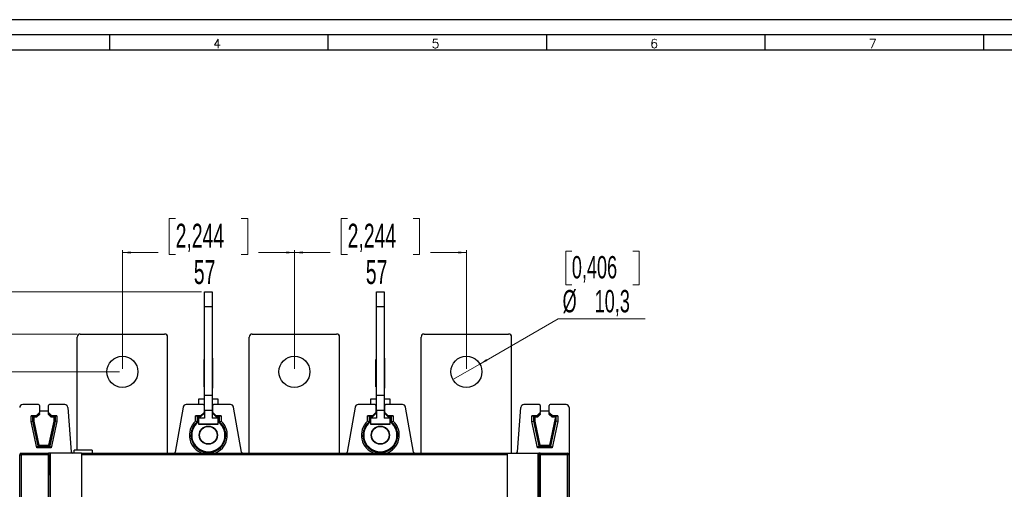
# Model space of a CAD drawing. Header units: millimetres. Extents: x 0 to 1189, y 0 to 841.
# Tile 11 of 20: x 213 to 539, y 685 to 841. Entities that reach past the tile are written whole.
import ezdxf

# ---------------------------------------------------------------- set-up
doc = ezdxf.new("R2010")
doc.units = ezdxf.units.MM
doc.layers.add('FORMATO', color=7, linetype='Continuous')
doc.styles.add('SLDTEXTSTYLE0', font='ROMANS')
doc.styles.add('SLDTEXTSTYLE1', font='TXT', dxfattribs={"width": 0.605})
doc.dimstyles.new('SLDDIMSTYLE0', dxfattribs={"dimtxt": 7.704956, "dimasz": 2.7, "dimexe": 0, "dimexo": 0.0625, "dimgap": 1.926239, "dimtad": 0, "dimdec": 0, "dimrnd": 1e-09, "dimzin": 12, "dimdsep": 46, "dimtxsty": 'SLDTEXTSTYLE1', "dimsah": 1, "dimcen": 0.09, "dimadec": 0, "dimazin": 3, "dimtfac": 1, "dimtdec": 3, "dimtofl": 0, "dimtmove": 0, "dimatfit": 3, "dimfxl": 1, "dimfrac": 2, "dimtolj": 1, "dimtzin": 12, "dimarcsym": 0})
doc.dimstyles.new('SLDDIMSTYLE1', dxfattribs={"dimtxt": 7.191292, "dimasz": 2.7, "dimexe": 0, "dimexo": 0.0625, "dimgap": 1.797823, "dimtad": 0, "dimtih": 1, "dimtoh": 1, "dimdec": 1, "dimrnd": 1e-09, "dimzin": 12, "dimdsep": 46, "dimtxsty": 'SLDTEXTSTYLE1', "dimblk1": 'NONE', "dimsah": 1, "dimcen": 0, "dimadec": 0, "dimazin": 3, "dimtfac": 1, "dimtdec": 3, "dimtmove": 0, "dimatfit": 3, "dimldrblk": 'NONE', "dimfxl": 1, "dimfrac": 2, "dimtolj": 1, "dimtzin": 12, "dimarcsym": 0})

# ---------------------------------------------------------------- blocks, each defined once
blk = doc.blocks.new('_D')
at = {"color": 7, "linetype": 'Continuous', "lineweight": 18}
for p, q in [((231.62, 736.87), (158.33, 736.87)), ((159.08, 736.87), (159.08, 624.41)), ((147.79, 618.63), (147.79, 620.8)), ((147.79, 620.8), (159.78, 620.8)), ((159.78, 620.8), (159.78, 618.63)), ((147.79, 592.11), (147.79, 589.94)), ((159.78, 589.94), (159.78, 592.11)), ((147.79, 589.94), (159.78, 589.94)), ((159.08, 473.87), (159.08, 586.32)), ((231.62, 473.87), (158.33, 473.87))]:
    blk.add_line(p, q, dxfattribs=at)
for points in [[(159.08, 736.87), (158.73, 734.17), (159.43, 734.17)], [(159.08, 473.87), (159.43, 476.57), (158.73, 476.57)]]:
    blk.add_solid(points, dxfattribs=at)
at = {"color": 7, "linetype": 'Continuous', "lineweight": 18, "char_height": 7.938, "attachment_point": 1, "rotation": 90, "style": 'SLDTEXTSTYLE1'}
for s, insert in [('10,354', (149.55, 592.11)), ('263', (161.58, 598.13))]:
    blk.add_mtext(s, dxfattribs=dict(at, insert=insert))
blk = doc.blocks.new('_D_1')
at = {"color": 7, "linetype": 'Continuous', "lineweight": 18}
for p, q in [((245.62, 724.37), (189.83, 724.37)), ((190.58, 724.37), (190.58, 619.59)), ((179.29, 613.8), (179.29, 615.98)), ((179.29, 615.98), (191.28, 615.98)), ((191.28, 615.98), (191.28, 613.8)), ((179.29, 596.93), (179.29, 594.76)), ((179.29, 594.76), (191.28, 594.76)), ((191.28, 594.76), (191.28, 596.93)), ((190.58, 486.37), (190.58, 591.14)), ((245.62, 486.37), (189.83, 486.37))]:
    blk.add_line(p, q, dxfattribs=at)
for points in [[(190.58, 724.37), (190.23, 721.67), (190.93, 721.67)], [(190.58, 486.37), (190.93, 489.07), (190.23, 489.07)]]:
    blk.add_solid(points, dxfattribs=at)
at = {"color": 7, "linetype": 'Continuous', "lineweight": 18, "char_height": 7.938, "attachment_point": 1, "rotation": 90, "style": 'SLDTEXTSTYLE1'}
for s, insert in [('9,37', (181.05, 596.93)), ('238', (193.08, 598.13))]:
    blk.add_mtext(s, dxfattribs=dict(at, insert=insert))
blk = doc.blocks.new('_D_2')
at = {"color": 7, "linetype": 'Continuous', "lineweight": 18}
for p, q in [((272.87, 750.86), (126.83, 750.86)), ((127.58, 750.86), (127.58, 624.41)), ((116.29, 618.63), (116.29, 620.8)), ((116.29, 620.8), (128.28, 620.8)), ((128.28, 620.8), (128.28, 618.63)), ((116.29, 592.11), (116.29, 589.94)), ((128.28, 589.94), (128.28, 592.11)), ((116.29, 589.94), (128.28, 589.94)), ((127.58, 459.87), (127.58, 586.32)), ((272.87, 459.87), (126.83, 459.87))]:
    blk.add_line(p, q, dxfattribs=at)
for points in [[(127.58, 750.86), (127.23, 748.16), (127.93, 748.16)], [(127.58, 459.87), (127.93, 462.57), (127.23, 462.57)]]:
    blk.add_solid(points, dxfattribs=at)
at = {"color": 7, "linetype": 'Continuous', "lineweight": 18, "char_height": 7.938, "attachment_point": 1, "rotation": 90, "style": 'SLDTEXTSTYLE1'}
for s, insert in [('11,456', (118.05, 592.11)), ('291', (130.08, 598.13))]:
    blk.add_mtext(s, dxfattribs=dict(at, insert=insert))
blk = doc.blocks.new('_D_3')
at = {"color": 7, "linetype": 'Continuous', "lineweight": 18}
for p, q in [((264.27, 775.17), (262.1, 775.17)), ((262.1, 775.17), (262.1, 763.18)), ((285.96, 775.17), (288.14, 775.17)), ((288.14, 775.17), (288.14, 763.18)), ((246.62, 725.37), (246.62, 764.63)), ((246.62, 763.88), (258.48, 763.88)), ((303.62, 763.88), (291.75, 763.88)), ((303.62, 725.37), (303.62, 764.63)), ((262.1, 763.18), (264.27, 763.18)), ((288.14, 763.18), (285.96, 763.18))]:
    blk.add_line(p, q, dxfattribs=at)
for points in [[(246.62, 763.88), (249.32, 763.53), (249.32, 764.23)], [(303.62, 763.88), (300.92, 764.23), (300.92, 763.53)]]:
    blk.add_solid(points, dxfattribs=at)
at = {"color": 7, "linetype": 'Continuous', "lineweight": 18, "char_height": 7.938, "attachment_point": 1, "style": 'SLDTEXTSTYLE1'}
for s, insert in [('2,244', (264.27, 773.41)), ('57', (270.29, 761.38))]:
    blk.add_mtext(s, dxfattribs=dict(at, insert=insert))
blk = doc.blocks.new('_D_4')
at = {"color": 7, "linetype": 'Continuous', "lineweight": 18}
for p, q in [((321.27, 775.17), (319.1, 775.17)), ((319.1, 775.17), (319.1, 763.18)), ((342.96, 775.17), (345.14, 775.17)), ((345.14, 775.17), (345.14, 763.18)), ((303.62, 725.37), (303.62, 764.63)), ((303.62, 763.88), (315.48, 763.88)), ((360.62, 763.88), (348.75, 763.88)), ((360.62, 725.37), (360.62, 764.63)), ((319.1, 763.18), (321.27, 763.18)), ((345.14, 763.18), (342.96, 763.18))]:
    blk.add_line(p, q, dxfattribs=at)
for points in [[(303.62, 763.88), (306.32, 763.53), (306.32, 764.23)], [(360.62, 763.88), (357.92, 764.23), (357.92, 763.53)]]:
    blk.add_solid(points, dxfattribs=at)
at = {"color": 7, "linetype": 'Continuous', "lineweight": 18, "char_height": 7.938, "attachment_point": 1, "style": 'SLDTEXTSTYLE1'}
for s, insert in [('2,244', (321.27, 773.41)), ('57', (327.29, 761.38))]:
    blk.add_mtext(s, dxfattribs=dict(at, insert=insert))
blk = doc.blocks.new('_D_5')
at = {"color": 7, "linetype": 'Continuous', "lineweight": 18}
for p, q in [((395.58, 764.35), (393.55, 764.35)), ((393.55, 764.35), (393.55, 753.15)), ((415.83, 764.35), (417.85, 764.35)), ((417.85, 764.35), (417.85, 753.15)), ((393.55, 753.15), (395.58, 753.15)), ((417.85, 753.15), (415.83, 753.15)), ((365.08, 726.94), (391.02, 741.92)), ((391.02, 741.92), (419.88, 741.92)), ((356.16, 721.79), (365.08, 726.94))]:
    blk.add_line(p, q, dxfattribs=at)
blk.add_solid([(365.08, 726.94), (367.59, 727.99), (367.24, 728.59)], dxfattribs=at)
at = {"color": 7, "linetype": 'Continuous', "lineweight": 18, "char_height": 7.408, "attachment_point": 1, "style": 'SLDTEXTSTYLE1'}
for s, insert in [('0,406', (395.58, 762.7)), ('%%c', (392.51, 751.47)), ('10,3', (403.14, 751.47))]:
    blk.add_mtext(s, dxfattribs=dict(at, insert=insert))
blk = doc.blocks.new('_NONE')

msp = doc.modelspace()

# ---------------------------------------------------------------- linework, layer by layer
at = {"color": 7, "linetype": 'Continuous', "lineweight": 25}
for p, q in [((273.865, 750.86), (276.365, 750.86)), ((273.865, 745.882), (273.865, 750.86)), ((276.365, 750.86), (276.365, 745.882)), ((330.865, 750.86), (333.365, 750.86)), ((330.865, 745.882), (330.865, 750.86)), ((333.365, 750.86), (333.365, 745.882)), ((276.365, 745.882), (273.865, 745.882)), ((273.865, 716.582), (273.865, 745.882)), ((276.365, 745.882), (276.365, 716.582)), ((333.365, 745.882), (330.865, 745.882)), ((330.865, 716.582), (330.865, 745.882)), ((333.365, 745.882), (333.365, 716.582)), ((231.615, 698.367), (231.615, 735.867)), ((232.615, 736.867), (260.615, 736.867)), ((261.615, 697.367), (261.615, 735.867)), ((288.615, 697.367), (288.615, 735.867)), ((289.615, 736.867), (317.615, 736.867)), ((318.615, 697.367), (318.615, 735.867)), ((345.615, 697.367), (345.615, 735.867)), ((346.615, 736.867), (374.615, 736.867)), ((375.615, 697.367), (375.615, 735.867)), ((273.865, 728.498), (273.665, 728.481)), ((273.665, 728.182), (273.665, 728.481)), ((273.865, 728.199), (273.665, 728.182)), ((273.665, 726.716), (273.665, 728.182)), ((276.565, 728.906), (276.365, 728.923)), ((276.565, 726.503), (276.565, 728.906)), ((330.865, 728.498), (330.665, 728.481)), ((330.665, 728.182), (330.665, 728.481)), ((330.865, 728.199), (330.665, 728.182)), ((330.665, 726.716), (330.665, 728.182)), ((333.565, 728.906), (333.365, 728.923)), ((333.565, 726.503), (333.565, 728.906)), ((273.665, 726.716), (273.865, 726.723)), ((273.665, 726.502), (273.665, 726.716)), ((273.665, 726.502), (273.865, 726.509)), ((273.665, 726.203), (273.665, 726.502)), ((273.865, 726.21), (273.665, 726.203)), ((273.665, 721.817), (273.665, 726.203)), ((276.565, 726.503), (276.365, 726.51)), ((276.565, 721.517), (276.565, 726.503)), ((330.665, 726.716), (330.865, 726.723)), ((330.665, 726.502), (330.665, 726.716)), ((330.665, 726.502), (330.865, 726.509)), ((330.665, 726.203), (330.665, 726.502)), ((330.865, 726.21), (330.665, 726.203)), ((330.665, 721.817), (330.665, 726.203)), ((333.565, 726.503), (333.365, 726.51)), ((333.565, 721.517), (333.565, 726.503)), ((273.665, 721.817), (273.865, 721.81)), ((273.665, 721.516), (273.665, 721.817)), ((273.865, 721.509), (273.665, 721.516)), ((273.665, 721.431), (273.665, 721.516)), ((273.665, 721.431), (273.865, 721.424)), ((273.665, 721.13), (273.665, 721.431)), ((276.565, 721.517), (276.365, 721.51)), ((276.565, 721.43), (276.365, 721.423)), ((276.565, 721.43), (276.565, 721.517)), ((276.565, 718.94), (276.565, 721.43)), ((330.665, 721.817), (330.865, 721.81)), ((330.665, 721.516), (330.665, 721.817)), ((330.865, 721.509), (330.665, 721.516)), ((330.665, 721.431), (330.665, 721.516)), ((330.665, 721.431), (330.865, 721.424)), ((330.665, 721.13), (330.665, 721.431)), ((333.565, 721.517), (333.365, 721.51)), ((333.565, 721.43), (333.365, 721.423)), ((333.565, 721.43), (333.565, 721.517)), ((333.565, 718.94), (333.565, 721.43)), ((273.865, 721.123), (273.665, 721.13)), ((273.665, 719.664), (273.665, 721.13)), ((273.665, 719.664), (273.865, 719.647)), ((273.665, 719.362), (273.665, 719.664)), ((273.665, 719.362), (273.865, 719.345)), ((276.565, 718.94), (276.365, 718.923)), ((330.865, 721.123), (330.665, 721.13)), ((330.665, 719.664), (330.665, 721.13)), ((330.665, 719.664), (330.865, 719.647)), ((330.665, 719.362), (330.665, 719.664)), ((330.665, 719.362), (330.865, 719.345)), ((333.565, 718.94), (333.365, 718.923)), ((273.865, 715.339), (271.865, 715.339)), ((271.865, 715.339), (271.865, 713.511)), ((273.865, 716.582), (276.365, 716.582)), ((273.865, 711.561), (273.865, 716.582)), ((276.365, 716.582), (276.365, 711.561)), ((278.365, 715.339), (276.365, 715.339)), ((278.365, 713.511), (278.365, 715.339)), ((330.865, 715.339), (328.865, 715.339)), ((328.865, 715.339), (328.865, 713.511)), ((330.865, 716.582), (333.365, 716.582)), ((330.865, 711.561), (330.865, 716.582)), ((333.365, 716.582), (333.365, 711.561)), ((335.365, 715.339), (333.365, 715.339)), ((335.365, 713.511), (335.365, 715.339)), ((218.815, 713.511), (213.576, 713.511)), ((219.115, 713.211), (219.115, 710.868)), ((222.115, 710.868), (222.115, 713.211)), ((227.518, 713.511), (222.415, 713.511)), ((228.514, 712.591), (229.69, 697.827)), ((266.765, 712.685), (264.137, 697.78)), ((273.365, 713.511), (267.749, 713.511)), ((273.637, 713.339), (273.865, 713.339)), ((273.665, 713.211), (273.665, 710.868)), ((273.865, 713.201), (273.665, 713.201)), ((276.365, 711.561), (273.865, 711.561)), ((273.865, 711.539), (273.865, 711.561)), ((276.365, 711.539), (273.865, 711.539)), ((273.865, 711.539), (273.865, 709.039)), ((276.365, 713.339), (276.594, 713.339)), ((276.565, 713.201), (276.365, 713.201)), ((276.365, 711.561), (276.365, 711.539)), ((276.365, 711.539), (276.365, 709.039)), ((276.565, 710.868), (276.565, 713.211)), ((282.481, 713.511), (276.865, 713.511)), ((286.094, 697.78), (283.466, 712.685)), ((323.765, 712.685), (321.137, 697.78)), ((330.365, 713.511), (324.749, 713.511)), ((330.637, 713.339), (330.865, 713.339)), ((330.665, 713.211), (330.665, 710.868)), ((330.865, 713.201), (330.665, 713.201)), ((333.365, 711.561), (330.865, 711.561)), ((330.865, 711.539), (330.865, 711.561)), ((333.365, 711.539), (330.865, 711.539)), ((330.865, 711.539), (330.865, 709.039)), ((333.365, 713.339), (333.594, 713.339)), ((333.565, 713.201), (333.365, 713.201)), ((333.365, 711.561), (333.365, 711.539)), ((333.365, 711.539), (333.365, 709.039)), ((333.565, 710.868), (333.565, 713.211)), ((339.481, 713.511), (333.865, 713.511)), ((343.094, 697.78), (340.466, 712.685)), ((377.54, 697.827), (378.716, 712.591)), ((384.815, 713.511), (379.713, 713.511)), ((385.115, 713.211), (385.115, 710.868)), ((388.115, 710.868), (388.115, 713.211)), ((393.655, 713.511), (388.415, 713.511)), ((394.655, 712.511), (394.655, 498.222)), ((216.332, 709.75), (216.834, 709.748)), ((217.998, 709.75), (216.332, 709.75)), ((216.332, 707.921), (216.332, 709.75)), ((217.075, 709.507), (216.834, 709.748)), ((216.834, 709.748), (216.834, 707.974)), ((217.075, 709.507), (218.099, 709.507)), ((217.075, 708), (217.075, 709.507)), ((217.075, 709.507), (217.275, 709.307)), ((218.182, 709.307), (217.275, 709.307)), ((217.275, 709.307), (217.275, 708.021)), ((219.115, 710.868), (217.998, 709.75)), ((218.099, 709.507), (217.998, 709.75)), ((218.099, 709.507), (219.115, 710.524)), ((218.099, 709.507), (218.182, 709.307)), ((219.115, 710.241), (218.182, 709.307)), ((222.115, 711.267), (219.115, 711.267)), ((219.115, 710.524), (219.115, 710.868)), ((219.115, 710.524), (219.115, 710.241)), ((223.233, 709.75), (222.115, 710.868)), ((222.115, 710.524), (222.115, 710.868)), ((222.115, 710.524), (223.132, 709.507)), ((222.115, 710.241), (222.115, 710.524)), ((223.049, 709.307), (222.115, 710.241)), ((223.132, 709.507), (223.049, 709.307)), ((223.956, 709.307), (223.049, 709.307)), ((223.132, 709.507), (223.233, 709.75)), ((223.132, 709.507), (224.156, 709.507)), ((224.899, 709.75), (223.233, 709.75)), ((224.156, 709.507), (223.956, 709.307)), ((223.956, 708.021), (223.956, 709.307)), ((224.156, 709.507), (224.397, 709.748)), ((224.156, 709.507), (224.156, 708)), ((224.397, 709.748), (224.899, 709.75)), ((224.397, 707.974), (224.397, 709.748)), ((224.899, 709.75), (224.899, 707.921)), ((270.882, 709.75), (271.384, 709.748)), ((272.548, 709.75), (270.882, 709.75)), ((270.882, 708.01), (270.882, 709.75)), ((271.626, 709.506), (271.384, 709.748)), ((271.384, 709.748), (271.384, 707.783)), ((271.626, 709.506), (272.649, 709.506)), ((271.626, 707.669), (271.626, 709.506)), ((273.865, 709.039), (271.865, 709.039)), ((271.865, 709.039), (271.865, 707.039)), ((273.665, 710.868), (272.548, 709.75)), ((272.649, 709.506), (272.548, 709.75)), ((272.649, 709.506), (273.665, 710.522)), ((273.665, 711.267), (273.865, 711.267)), ((273.665, 710.522), (273.665, 710.868)), ((276.365, 711.267), (276.565, 711.267)), ((278.365, 709.039), (276.365, 709.039)), ((277.683, 709.75), (276.565, 710.868)), ((276.565, 710.522), (276.565, 710.868)), ((276.565, 710.522), (277.582, 709.506)), ((277.582, 709.506), (277.683, 709.75)), ((277.582, 709.506), (278.605, 709.506)), ((279.349, 709.75), (277.683, 709.75)), ((278.365, 707.039), (278.365, 709.039)), ((278.605, 709.506), (278.847, 709.748)), ((278.605, 709.506), (278.605, 707.669)), ((278.847, 709.748), (279.349, 709.75)), ((278.847, 707.783), (278.847, 709.748)), ((279.349, 709.75), (279.349, 708.01)), ((329.548, 709.75), (327.882, 709.75)), ((327.882, 708.01), (327.882, 709.75)), ((327.882, 709.75), (328.384, 709.748)), ((328.626, 709.506), (328.384, 709.748)), ((328.384, 709.748), (328.384, 707.783)), ((328.626, 709.506), (329.649, 709.506)), ((328.626, 707.669), (328.626, 709.506)), ((330.865, 709.039), (328.865, 709.039)), ((328.865, 709.039), (328.865, 707.039)), ((330.665, 710.868), (329.548, 709.75)), ((329.649, 709.506), (329.548, 709.75)), ((329.649, 709.506), (330.665, 710.522)), ((330.665, 711.267), (330.865, 711.267)), ((330.665, 710.522), (330.665, 710.868)), ((333.365, 711.267), (333.565, 711.267)), ((335.365, 709.039), (333.365, 709.039)), ((333.565, 710.522), (333.565, 710.868)), ((334.683, 709.75), (333.565, 710.868)), ((333.565, 710.522), (334.582, 709.506)), ((334.582, 709.506), (334.683, 709.75)), ((334.582, 709.506), (335.605, 709.506)), ((336.349, 709.75), (334.683, 709.75)), ((335.365, 707.039), (335.365, 709.039)), ((335.605, 709.506), (335.847, 709.748)), ((335.605, 709.506), (335.605, 707.669)), ((335.847, 709.748), (336.349, 709.75)), ((335.847, 707.783), (335.847, 709.748)), ((336.349, 709.75), (336.349, 708.01)), ((382.332, 709.75), (382.834, 709.748)), ((383.998, 709.75), (382.332, 709.75)), ((382.332, 707.921), (382.332, 709.75)), ((383.075, 709.507), (382.834, 709.748)), ((382.834, 709.748), (382.834, 707.974)), ((383.075, 709.507), (384.099, 709.507)), ((383.075, 708), (383.075, 709.507)), ((383.075, 709.507), (383.275, 709.307)), ((384.182, 709.307), (383.275, 709.307)), ((383.275, 709.307), (383.275, 708.021)), ((385.115, 710.868), (383.998, 709.75)), ((384.099, 709.507), (383.998, 709.75)), ((384.099, 709.507), (385.115, 710.524)), ((384.099, 709.507), (384.182, 709.307)), ((385.115, 710.241), (384.182, 709.307)), ((388.115, 711.267), (385.115, 711.267)), ((385.115, 710.524), (385.115, 710.868)), ((385.115, 710.524), (385.115, 710.241)), ((389.233, 709.75), (388.115, 710.868)), ((388.115, 710.524), (388.115, 710.868)), ((388.115, 710.524), (389.132, 709.507)), ((388.115, 710.241), (388.115, 710.524)), ((389.049, 709.307), (388.115, 710.241)), ((388.257, 700.094), (390.155, 708.95)), ((389.049, 709.307), (389.132, 709.507)), ((390.155, 709.307), (389.049, 709.307)), ((389.132, 709.507), (389.233, 709.75)), ((389.132, 709.507), (390.156, 709.507)), ((390.899, 709.75), (389.233, 709.75)), ((390.155, 709.307), (390.155, 708.95)), ((390.156, 709.507), (390.397, 709.748)), ((390.397, 709.748), (390.899, 709.75)), ((390.397, 707.974), (390.397, 709.748)), ((390.899, 709.75), (390.899, 707.921)), ((216.332, 707.921), (216.834, 707.974)), ((218.211, 699.15), (216.332, 707.921)), ((217.075, 708), (216.834, 707.974)), ((216.834, 707.974), (218.583, 699.81)), ((217.075, 708), (217.275, 708.021)), ((218.778, 700.052), (217.075, 708)), ((217.275, 708.021), (218.974, 700.094)), ((222.257, 700.094), (223.956, 708.021)), ((224.156, 708), (222.452, 700.052)), ((222.648, 699.81), (224.397, 707.974)), ((224.899, 707.921), (223.02, 699.15)), ((224.156, 708), (223.956, 708.021)), ((224.156, 708), (224.397, 707.974)), ((224.899, 707.921), (224.397, 707.974)), ((271.384, 707.783), (270.882, 708.01)), ((271.865, 707.852), (271.626, 707.669)), ((271.865, 707.039), (278.365, 707.039)), ((271.865, 706.967), (271.865, 707.039)), ((278.365, 706.967), (271.865, 706.967)), ((278.605, 707.669), (278.365, 707.852)), ((278.365, 706.967), (278.365, 707.039)), ((278.847, 707.783), (279.349, 708.01)), ((328.384, 707.783), (327.882, 708.01)), ((328.865, 707.852), (328.626, 707.669)), ((328.865, 706.967), (328.865, 707.039)), ((328.865, 707.039), (335.365, 707.039)), ((335.365, 706.967), (328.865, 706.967)), ((335.605, 707.669), (335.365, 707.852)), ((335.365, 706.967), (335.365, 707.039)), ((335.847, 707.783), (336.349, 708.01)), ((382.332, 707.921), (382.834, 707.974)), ((384.211, 699.15), (382.332, 707.921)), ((383.075, 708), (382.834, 707.974)), ((382.834, 707.974), (384.583, 699.81)), ((383.075, 708), (383.275, 708.021)), ((384.778, 700.052), (383.075, 708)), ((383.275, 708.021), (384.974, 700.094)), ((390.156, 708), (388.452, 700.052)), ((388.648, 699.81), (390.397, 707.974)), ((390.899, 707.921), (389.02, 699.15)), ((390.156, 708), (390.397, 707.974)), ((390.899, 707.921), (390.397, 707.974)), ((218.211, 699.15), (218.653, 699.697)), ((223.02, 699.15), (218.211, 699.15)), ((218.583, 699.81), (218.778, 700.052)), ((218.778, 700.052), (218.974, 700.094)), ((218.974, 699.894), (218.779, 699.652)), ((218.779, 699.652), (222.452, 699.652)), ((218.974, 699.894), (218.974, 700.094)), ((218.974, 700.094), (222.257, 700.094)), ((222.257, 699.894), (218.974, 699.894)), ((222.452, 700.052), (222.257, 700.094)), ((222.257, 699.894), (222.257, 700.094)), ((222.452, 699.652), (222.257, 699.894)), ((222.452, 700.052), (222.648, 699.81)), ((223.02, 699.15), (222.578, 699.697)), ((236.615, 698.367), (230.615, 698.367)), ((230.615, 697.367), (230.615, 698.367)), ((236.615, 698.367), (236.615, 697.367)), ((384.211, 699.15), (384.653, 699.697)), ((389.02, 699.15), (384.211, 699.15)), ((384.583, 699.81), (384.778, 700.052)), ((384.778, 700.052), (384.974, 700.094)), ((384.974, 699.894), (384.779, 699.652)), ((384.779, 699.652), (388.452, 699.652)), ((384.974, 699.894), (384.974, 700.094)), ((384.974, 700.094), (388.257, 700.094)), ((388.257, 699.894), (384.974, 699.894)), ((388.452, 700.052), (388.257, 700.094)), ((388.257, 699.894), (388.257, 700.094)), ((388.452, 699.652), (388.257, 699.894)), ((388.452, 700.052), (388.648, 699.81)), ((389.02, 699.15), (388.578, 699.697)), ((212.615, 513.867), (212.615, 696.867)), ((212.615, 696.867), (213.109, 696.867)), ((222.122, 696.867), (213.109, 696.867)), ((213.109, 696.867), (213.109, 513.867)), ((213.115, 697.367), (222.128, 697.367)), ((222.122, 696.867), (222.615, 696.867)), ((222.646, 697.367), (222.128, 697.367)), ((222.615, 690.158), (222.615, 696.867)), ((222.629, 695.884), (222.616, 689.966)), ((222.786, 697.367), (222.646, 697.367)), ((222.788, 681.476), (222.786, 697.367)), ((233.115, 697.367), (222.786, 697.367)), ((233.115, 697.367), (233.115, 681.629)), ((233.115, 697.367), (374.115, 697.367)), ((374.115, 697.367), (384.445, 697.367)), ((374.115, 697.367), (374.115, 681.629)), ((384.443, 681.476), (384.445, 697.367)), ((384.445, 697.367), (384.585, 697.367)), ((385.102, 697.367), (384.585, 697.367)), ((384.601, 695.884), (384.615, 689.903)), ((384.615, 696.867), (384.615, 690.158)), ((385.109, 696.867), (384.615, 696.867)), ((385.102, 697.367), (394.115, 697.367)), ((394.122, 696.867), (385.109, 696.867)), ((394.122, 513.867), (394.122, 696.867)), ((394.615, 696.867), (394.122, 696.867)), ((394.615, 696.867), (394.615, 513.867)), ((222.615, 689.837), (222.615, 653.667)), ((384.615, 690.158), (384.615, 689.77)), ((384.615, 689.903), (384.615, 653.874))]:
    msp.add_line(p, q, dxfattribs=at)
at = {"color": 1, "linetype": 'Continuous', "lineweight": 25}
for p, q in [((222.122, 640.586), (222.122, 696.867)), ((374.115, 696.867), (233.115, 696.867)), ((385.109, 696.867), (385.109, 639.767)), ((222.615, 690.158), (222.616, 690.152)), ((384.615, 690.152), (384.615, 690.158))]:
    msp.add_line(p, q, dxfattribs=at)
at = {"color": 7, "linetype": 'Continuous', "lineweight": 25, "flags": 128}
for points in [[(271.626, 707.669), (271.578, 707.692), (271.384, 707.783)], [(278.605, 707.669), (278.653, 707.692), (278.847, 707.783)], [(328.626, 707.669), (328.578, 707.692), (328.384, 707.783)], [(335.605, 707.669), (335.653, 707.692), (335.847, 707.783)], [(222.636, 697.01), (222.625, 696.964), (222.615, 696.867)], [(384.595, 697.01), (384.606, 696.964), (384.615, 696.867)]]:
    msp.add_lwpolyline(points, dxfattribs=at)
at = {"color": 1, "linetype": 'Continuous', "lineweight": 25, "flags": 128}
for points in [[(222.634, 696.831), (222.625, 696.842), (222.615, 696.867)], [(384.615, 696.867), (384.606, 696.842), (384.596, 696.831)]]:
    msp.add_lwpolyline(points, dxfattribs=at)
at = {"color": 7, "linetype": 'Continuous', "lineweight": 25}
for centre, radius in [((246.615, 724.367), 5.15), ((303.615, 724.367), 5.15), ((360.615, 724.367), 5.15), ((275.115, 703.367), 3.022), ((275.115, 703.367), 2.9), ((332.115, 703.367), 3.022), ((332.115, 703.367), 2.9)]:
    msp.add_circle(centre, radius, dxfattribs=at)
for centre, radius, start, end in [((232.615, 735.867), 1, 90, 180), ((260.615, 735.867), 1, 0, 90), ((289.615, 735.867), 1, 90, 180), ((317.615, 735.867), 1, 0, 90), ((346.615, 735.867), 1, 90, 180), ((374.615, 735.867), 1, 0, 90), ((218.815, 713.211), 0.3, 0, 90), ((222.415, 713.211), 0.3, 90, 180), ((273.365, 713.211), 0.3, 0, 90), ((276.865, 713.211), 0.3, 90, 180), ((330.365, 713.211), 0.3, 0, 90), ((333.865, 713.211), 0.3, 90, 180), ((384.815, 713.211), 0.3, 0, 90), ((388.415, 713.211), 0.3, 90, 180), ((275.115, 703.367), 6.284, 132.35753, 252.71988), ((275.115, 703.367), 5.781, 130.19689, 49.80311), ((275.115, 703.367), 5.5, 126.22155, 270), ((275.115, 703.367), 5.5, 270, 53.77845), ((275.115, 703.367), 6.284, 287.28012, 47.64247), ((332.115, 703.367), 6.284, 132.35753, 252.71988), ((332.115, 703.367), 5.781, 130.19689, 49.80311), ((332.115, 703.367), 5.5, 126.22155, 270), ((332.115, 703.367), 5.5, 270, 53.77845), ((332.115, 703.367), 6.284, 287.28012, 47.64247), ((218.974, 700.094), 0.2, 192.09574, 269.99901), ((222.257, 700.094), 0.2, 270.00099, 347.90426), ((384.974, 700.094), 0.2, 192.09574, 269.99901), ((388.257, 700.094), 0.2, 270.00099, 347.90426), ((213.115, 696.867), 0.5, 90, 180), ((222.663, 696.992), 9.555, 177.75071, 180.74942), ((231.676, 696.992), 9.555, 177.75071, 180.74942), ((230.189, 697.867), 0.5, 184.55455, 270), ((263.644, 697.867), 0.5, 270, 350.00019), ((286.587, 697.867), 0.5, 189.99981, 270), ((320.644, 697.867), 0.5, 270, 350.00019), ((343.587, 697.867), 0.5, 189.99981, 270), ((377.042, 697.867), 0.5, 270, 355.44545), ((375.554, 696.992), 9.555, 359.25058, 2.24929), ((384.567, 696.992), 9.555, 359.25058, 2.24929), ((394.115, 696.867), 0.5, 0, 90)]:
    msp.add_arc(centre, radius, start, end, dxfattribs=at)
for centre, major_axis, ratio, start_param, end_param in [((213.576, 712.511), (-0.848, 0.53), 0.9999661, 5.2709991, 6.8417649), ((227.518, 712.511), (-0.678, -0.735), 0.9999824, 2.39595, 3.8872353), ((267.749, 712.511), (0.643, -0.766), 0.9999838, 2.4434689, 3.8397164), ((282.481, 712.511), (-0.643, -0.766), 0.9999838, 2.4434689, 3.8397164), ((324.749, 712.511), (0.643, -0.766), 0.9999838, 2.4434689, 3.8397164), ((339.481, 712.511), (-0.643, -0.766), 0.9999838, 2.4434689, 3.8397164), ((379.713, 712.511), (0.678, -0.735), 0.9999824, 2.39595, 3.8872353), ((393.655, 712.511), (0.848, 0.53), 0.9999661, 5.7246057, 7.2953715), ((390.156, 709.307), (0, 0.2), 0.0043634, 0.0043633, 1.5707963), ((390.156, 708.954), (0, 0.955), 0.0009142, 1.5750628, 3.1414958), ((218.78, 699.853), (0.171, 0.106), 0.9943805, 2.8016784, 3.4815222), ((218.78, 699.853), (0.067, 0.189), 0.9943805, 2.8016631, 3.4815069), ((222.451, 699.853), (-0.067, 0.189), 0.9943805, 2.8016784, 3.4815222), ((222.451, 699.853), (0.171, -0.106), 0.9943805, 5.9432557, 6.6230995), ((384.78, 699.853), (0.171, 0.106), 0.9943805, 2.8016784, 3.4815222), ((384.78, 699.853), (0.067, 0.189), 0.9943805, 2.8016631, 3.4815069), ((388.451, 699.853), (-0.067, 0.189), 0.9943805, 2.8016784, 3.4815222), ((388.451, 699.853), (0.171, -0.106), 0.9943805, 5.9432557, 6.6230995), ((222.646, 695.367), (0, 2), 0.0087269, 0, 1.3089969), ((384.585, 695.367), (0, 2), 0.0087269, 4.9741884, 6.2831853), ((222.62, 689.837), (0, 0.5), 0.0087269, 1.3089969, 1.5707963)]:
    msp.add_ellipse(centre, major_axis=major_axis, ratio=ratio, start_param=start_param, end_param=end_param, dxfattribs=at)
at = {"layer": 'FORMATO'}
for p, q in [((1189, 841), (0, 841)), ((1184, 836), (25, 836)), ((242.29, 836), (242.29, 831)), ((314.72, 836), (314.72, 831)), ((387.15, 836), (387.15, 831)), ((459.58, 836), (459.58, 831)), ((532.01, 836), (532.01, 831)), ((25, 831), (1184, 831))]:
    msp.add_line(p, q, dxfattribs=at)

# ---------------------------------------------------------------- texts
at = {"layer": 'FORMATO', "char_height": 3, "attachment_point": 2, "style": 'SLDTEXTSTYLE0'}
for s, insert in [('4', (277.989, 834.6)), ('5', (350.419, 834.6)), ('6', (422.849, 834.6)), ('7', (495.279, 834.6))]:
    msp.add_mtext(s, dxfattribs=dict(at, insert=insert))

# ---------------------------------------------------------------- dimensions: what is measured, and where the dimension line sits
at = {"color": 7, "linetype": 'Continuous', "lineweight": 18}
for base, p1, p2, picture, middle in [((303.615, 763.882), (246.615, 724.367), (303.615, 724.367), '_D_3', (275.115, 763.882)), ((360.615, 763.882), (303.615, 724.367), (360.615, 724.367), '_D_4', (332.115, 763.882))]:
    dim = msp.add_linear_dim(base=base, p1=p1, p2=p2, dimstyle='SLDDIMSTYLE0', dxfattribs=at)
    dim.commit()
    dim.dimension.update_dxf_attribs({"geometry": picture, "text_midpoint": middle, "dimtype": 160})
dim = msp.add_diameter_dim_2p(p1=(356.155, 721.792), p2=(365.075, 726.942), dimstyle='SLDDIMSTYLE1', dxfattribs=at)
dim.commit()
dim.dimension.update_dxf_attribs({"geometry": '_D_5', "text_midpoint": (405.701, 753.81), "dimtype": 163})
for base, p1, p2, picture, middle in [((127.576, 459.873), (273.865, 750.86), (273.865, 459.873), '_D_2', (127.576, 605.367)), ((159.076, 736.867), (232.615, 473.867), (232.615, 736.867), '_D', (159.076, 605.367)), ((190.576, 724.367), (246.615, 486.367), (246.615, 724.367), '_D_1', (190.576, 605.367))]:
    dim = msp.add_linear_dim(base=base, p1=p1, p2=p2, angle=90, dimstyle='SLDDIMSTYLE0', dxfattribs=at)
    dim.commit()
    dim.dimension.update_dxf_attribs({"geometry": picture, "text_midpoint": middle, "dimtype": 160})

doc.saveas('drawing.dxf')
